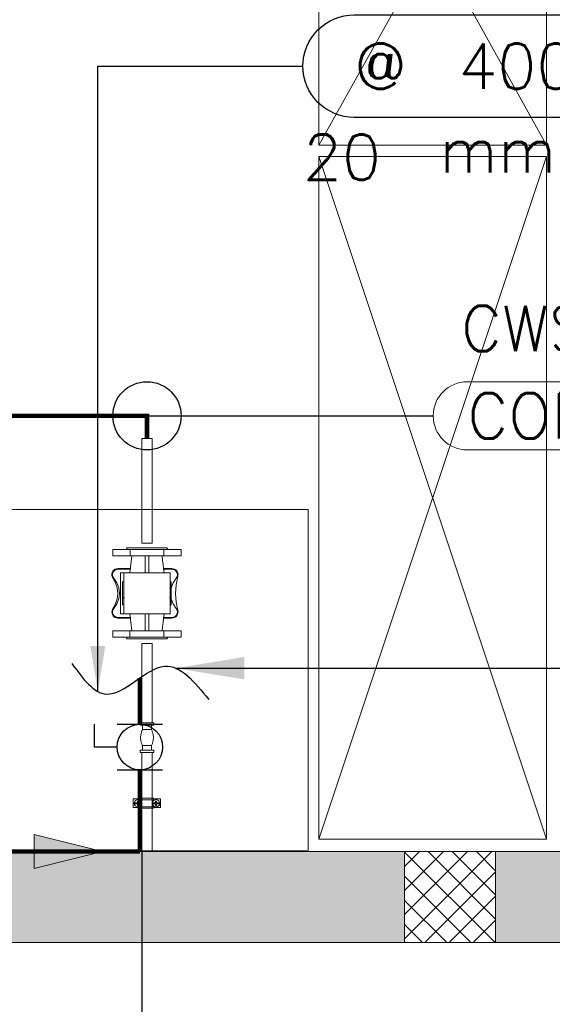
# Model space of a CAD drawing. Header units: millimetres. Extents: x -1747 to 60076, y -13777 to 14438.
# Tile 16 of 29: x 10975 to 12144, y -136 to 2028. Entities that reach past the tile are written whole.
import ezdxf
from ezdxf.enums import TextEntityAlignment as Align

# ---------------------------------------------------------------- set-up
doc = ezdxf.new("R2010")
doc.units = ezdxf.units.MM
doc.header["$MEASUREMENT"] = 0
doc.linetypes.add('CENTER', pattern=[2, 1.25, -0.25, 0.25, -0.25])
doc.layers.get('0').update_dxf_attribs({"lineweight": 5})
doc.layers.add('FLOOR LAYOUT', color=9, linetype='Continuous', lineweight=0, true_color=0x808080)
doc.layers.add('PLUMBING-WS-CW-PIPE', color=5, linetype='Continuous', lineweight=0, true_color=0x0000ff)
doc.layers.add('G-IMPT', color=8, linetype='Continuous', lineweight=9)
doc.layers.add('P-PIPE', color=3, linetype='Continuous', lineweight=9)
for name, color, linetype in [('LINE', 7, 'Continuous'), ('PLUMBING-DW-TR-LVL-TAG', 7, 'Continuous'), ('PLUMBING_EXISTING_WS_EQP', 7, 'Continuous'), ('TAG', 7, 'Continuous')]:
    doc.layers.add(name, color=color, linetype=linetype)
doc.layers.add('WATER-CW-PIPE', color=5, linetype='Continuous', true_color=0x0000ff)
doc.styles.add('Oswald Light', font='txt')
doc.styles.add('Romans', font='Romans.shx')
doc.styles.add('ROMANS-100', font='romans.shx')
doc.styles.get("Standard").update_dxf_attribs({"font": 'romans.shx'})
doc.dimstyles.new('CLOSSED FILLED-ROMANS-100', dxfattribs={"dimtxt": 100, "dimasz": 100, "dimexe": 50, "dimexo": 50, "dimgap": 50, "dimtad": 1, "dimdec": 0, "dimzin": 0, "dimdsep": 46, "dimtxsty": 'ROMANS-100', "dimcen": 0.09, "dimclrd": 256, "dimclre": 256, "dimclrt": 256, "dimadec": 0, "dimazin": 0, "dimtfac": 1, "dimtdec": 0, "dimtofl": 0, "dimtmove": 0, "dimatfit": 3, "dimfxl": 1, "dimtolj": 1, "dimtzin": 0, "dimarcsym": 0})
doc.dimstyles.new('MDS-50', dxfattribs={"dimtxt": 100, "dimasz": 100, "dimexe": 50, "dimexo": 50, "dimgap": 25, "dimtad": 1, "dimdec": 0, "dimtxsty": 'Oswald Light', "dimcen": 0, "dimdle": 1.5875, "dimazin": 0, "dimtfac": 1, "dimtdec": 0, "dimtix": 1, "dimtmove": 0, "dimatfit": 0, "dimfxl": 1, "dimfrac": 2, "dimtolj": 1, "dimarcsym": 0})

# ---------------------------------------------------------------- blocks, each defined once
blk = doc.blocks.new('U_Water_meter1 - Optiflux 4000-9027546-RCP-Store 04 at Node L5 Level')
at = {"layer": 'G-IMPT', "color": 171, "lineweight": 15}
for p, q in [((-96.6, 73.8), (-82.5, 73.8)), ((82.5, 73.8), (96.6, 73.8)), ((-100, 42.7), (-96.6, 44.5)), ((-96.6, 44.5), (-100, 42.7)), ((-45, 57.3), (45, 57.3)), ((-45, 49.7), (45, 49.7)), ((100, 42.7), (96.6, 44.5)), ((96.6, 44.5), (100, 42.7)), ((-45, 36.3), (-82.5, 31.9)), ((82.5, 31.9), (45, 36.3)), ((-96.6, -46.7), (-100, -45)), ((-100, -45), (-96.6, -46.7)), ((45, -52), (-45, -52)), ((96.6, -46.7), (100, -45)), ((100, -45), (96.6, -46.7)), ((-82.5, -76), (-96.6, -76)), ((96.6, -76), (82.5, -76))]:
    blk.add_line(p, q, dxfattribs=at)
at = {"layer": 'G-IMPT', "color": 171, "lineweight": 15, "flags": 128}
for points in [[(-45, -38.5), (-54.4, -37.4), (-63.7, -36.3), (-73.1, -35.2), (-82.5, -34.1)], [(-82.5, -34.1), (-73.1, -35.2), (-63.7, -36.3), (-54.4, -37.4), (-45, -38.5)], [(82.5, -34.1), (73.1, -35.2), (63.7, -36.3), (54.4, -37.4), (45, -38.5)], [(45, -38.5), (54.4, -37.4), (63.7, -36.3), (73.1, -35.2), (82.5, -34.1)]]:
    blk.add_lwpolyline(points, dxfattribs=at)
at = {"layer": 'P-PIPE', "color": 171, "lineweight": 15}
for p, q in [((-100, 42.7), (-96.6, 44.5)), ((-54.4, 62.7), (-54.4, 34.7)), ((-53, 62.7), (-53, 34.8)), ((45, 57.3), (-45, 57.3)), ((-25, 52.7), (-25, 49.7)), ((-25, 52.7), (-10, 52.7)), ((-10, 52.7), (25, 52.7)), ((-10, 48.5), (-10, 52.7)), ((25, 49.2), (25, 52.7)), ((53, 34.8), (53, 62.7)), ((54.4, 34.7), (54.4, 62.7)), ((96.6, 44.5), (100, 42.7)), ((-96.6, 36.2), (-96.6, -38.4)), ((-96.6, 36.2), (-82.5, 36.2)), ((-82.5, -38.4), (-82.5, 36.2)), ((82.5, 36.2), (82.5, -38.4)), ((82.5, 36.2), (96.6, 36.2)), ((96.6, -38.4), (96.6, 36.2)), ((-82.5, 2.9), (-45, 2.9)), ((45, 2.9), (82.5, 2.9)), ((-45, -5.1), (-82.5, -5.1)), ((82.5, -5.1), (45, -5.1)), ((-82.5, -38.4), (-96.6, -38.4)), ((-54.4, -37.4), (-54.4, -55.9)), ((-53, -37.6), (-53, -55.9)), ((53, -55.9), (53, -37.6)), ((54.4, -55.9), (54.4, -37.4)), ((96.6, -38.4), (82.5, -38.4)), ((-96.6, -46.7), (-100, -45)), ((-25, -52), (-25, -54)), ((-25, -54), (-10, -54)), ((-10, -50.7), (-10, -54)), ((-10, -54), (25, -54)), ((25, -51.4), (25, -54)), ((100, -45), (96.6, -46.7))]:
    blk.add_line(p, q, dxfattribs=at)
at = {"layer": 'P-PIPE', "color": 171, "lineweight": 15, "flags": 128}
for points in [[(-41, 76), (-44, 75.7), (-46.8, 74.7), (-49.3, 73.1), (-51.4, 71), (-53, 68.5), (-54, 65.6), (-54.4, 62.7)], [(-33.2, 71.8), (-35.4, 73.3), (-38, 74.3), (-40.7, 74.6), (-43.4, 74.4), (-46, 73.6), (-48.3, 72.1), (-50.3, 70.2), (-51.8, 67.9), (-52.7, 65.4), (-53, 62.7)], [(-33.4, 73.6), (-35.7, 74.9), (-38.3, 75.7), (-41, 76)], [(33.4, 73.6), (23.1, 67.9), (11.8, 64.4), (0, 63.2), (-11.8, 64.4), (-23.1, 67.9), (-33.4, 73.6)], [(33.2, 71.8), (23.2, 65.1), (11.9, 60.9), (0, 59.5), (-11.9, 60.9), (-23.2, 65.1), (-33.2, 71.8)], [(53, 62.7), (52.7, 65.4), (51.8, 67.9), (50.3, 70.2), (48.3, 72.1), (46, 73.6), (43.4, 74.4), (40.7, 74.6), (38, 74.3), (35.5, 73.3), (33.2, 71.8)], [(54.4, 62.7), (54, 65.9), (52.8, 68.9), (51, 71.5), (48.6, 73.7), (45.7, 75.1), (42.6, 75.9), (39.4, 75.9), (36.2, 75.1), (33.4, 73.6)], [(-45, -52), (-45, -48.9), (-45, -40.1), (-45, -26.6), (-45, -9.9), (-45, 7.7), (-45, 24.3), (-45, 37.9), (-45, 46.7), (-45, 49.7)], [(45, 49.7), (45, 46.7), (45, 37.8), (45, 24.3), (45, 7.7), (45, -10), (45, -26.6), (45, -40.1), (45, -48.9), (45, -52)], [(-54.4, -55.9), (-54, -59), (-53, -61.9), (-51.3, -64.4), (-49.1, -66.5), (-46.5, -68.1), (-43.6, -69), (-40.5, -69.3), (-37.5, -68.8)], [(-53, -55.9), (-52.7, -58.6), (-51.8, -61.2), (-50.3, -63.5), (-48.3, -65.4), (-46, -66.8), (-43.4, -67.7), (-40.7, -67.9), (-38, -67.5), (-35.4, -66.5), (-33.2, -65)], [(-37.5, -68.8), (-18.9, -65.1), (0, -63.8)], [(-33.2, -65), (-23.2, -58.4), (-11.9, -54.2), (-10, -53.8)], [(0, -63.8), (18.9, -65.1), (37.5, -68.8)], [(9.9, -53.8), (11.9, -54.2), (23.2, -58.3), (33.2, -65)], [(33.2, -65), (35.4, -66.5), (38, -67.5), (40.7, -67.9), (43.4, -67.7), (46, -66.8), (48.3, -65.4), (50.3, -63.5), (51.8, -61.2), (52.7, -58.6), (53, -55.9)], [(41, -69.3), (44, -68.9), (46.8, -67.9), (49.3, -66.4), (51.4, -64.3), (53, -61.7), (54, -58.9), (54.4, -55.9)], [(37.5, -68.8), (39.2, -69.1), (41, -69.3)]]:
    blk.add_lwpolyline(points, dxfattribs=at)
at = {"layer": 'P-PIPE', "color": 171, "lineweight": 15}
for points, knots in [([(-96.6, 73.5), (-96.6, 73.8), (-96.6, 73.9), (-96.6, 72.6), (-96.6, 69.4), (-96.6, 64.3), (-96.6, 57.1), (-96.6, 47.9), (-96.6, 40.3), (-96.6, 36.2)], [309.972972, 309.972972, 309.972972, 309.972972, 320.286362, 332.605069, 344.923775, 357.242481, 369.561188, 381.879894, 394.1986, 394.1986, 394.1986, 394.1986]), ([(-82.5, 36.2), (-82.5, 40.3), (-82.5, 47.9), (-82.5, 57.1), (-82.5, 64.3), (-82.5, 69.4), (-82.5, 72.6), (-82.5, 73.9), (-82.5, 73.8), (-82.5, 73.5)], [-394.1986, -394.1986, -394.1986, -394.1986, -381.879894, -369.561188, -357.242481, -344.923775, -332.605069, -320.286362, -309.972972, -309.972972, -309.972972, -309.972972]), ([(82.5, 73.5), (82.5, 73.8), (82.5, 73.9), (82.5, 72.6), (82.5, 69.4), (82.5, 64.3), (82.5, 57.1), (82.5, 47.9), (82.5, 40.3), (82.5, 36.2)], [309.972972, 309.972972, 309.972972, 309.972972, 320.286362, 332.605069, 344.923775, 357.242481, 369.561188, 381.879894, 394.1986, 394.1986, 394.1986, 394.1986]), ([(96.6, 36.2), (96.6, 40.3), (96.6, 47.9), (96.6, 57.1), (96.6, 64.3), (96.6, 69.4), (96.6, 72.6), (96.6, 73.9), (96.6, 73.8), (96.6, 73.5)], [-394.1986, -394.1986, -394.1986, -394.1986, -381.879894, -369.561188, -357.242481, -344.923775, -332.605069, -320.286362, -309.972972, -309.972972, -309.972972, -309.972972]), ([(-45, 53.5), (-45, 53), (-45, 52.3), (-45, 51.3), (-45, 50.8), (-45, 50.3), (-45, 49.8), (-45, 49.7), (-45, 49.7)], [0, 0, 0, 0, 0.25, 0.375, 0.5, 0.625, 0.75, 1, 1, 1, 1]), ([(45, 49.7), (45, 49.7), (45, 49.8), (45, 50.3), (45, 50.8), (45, 51.3), (45, 52.3), (45, 53), (45, 53.5)], [0, 0, 0, 0, 0.25, 0.375, 0.5, 0.625, 0.75, 1, 1, 1, 1]), ([(-100, -45), (-100, -45), (-100, -42.5), (-100, -32.9), (-100, -18.8), (-100, -1.1), (-100, 16.6), (-100, 30.6), (-100, 40.3), (-100, 42.7), (-100, 42.7)], [0.0003328, 0.0003328, 0.0003328, 0.0003328, 0.0625, 0.125, 0.1875, 0.25, 0.3125, 0.375, 0.4375, 0.4996674, 0.4996674, 0.4996674, 0.4996674]), ([(100, 42.7), (100, 42.7), (100, 40.3), (100, 30.6), (100, 16.6), (100, -1.1), (100, -18.8), (100, -32.9), (100, -42.5), (100, -45), (100, -45)], [-0.4996674, -0.4996674, -0.4996674, -0.4996674, -0.4375, -0.375, -0.3125, -0.25, -0.1875, -0.125, -0.0625, -0.0003328, -0.0003328, -0.0003328, -0.0003328]), ([(-96.6, -38.4), (-96.6, -42.6), (-96.6, -50.1), (-96.6, -59.3), (-96.6, -66.5), (-96.6, -71.7), (-96.6, -74.9), (-96.6, -76.2), (-96.6, -76), (-96.6, -75.7)], [0, 0, 0, 0, 12.318706, 24.637412, 36.956119, 49.274825, 61.593531, 73.912237, 84.225628, 84.225628, 84.225628, 84.225628]), ([(-82.5, -75.7), (-82.5, -76), (-82.5, -76.2), (-82.5, -74.9), (-82.5, -71.7), (-82.5, -66.5), (-82.5, -59.3), (-82.5, -50.1), (-82.5, -42.6), (-82.5, -38.4)], [-84.225628, -84.225628, -84.225628, -84.225628, -73.912237, -61.593531, -49.274825, -36.956119, -24.637412, -12.318706, 0, 0, 0, 0]), ([(82.5, -38.4), (82.5, -42.6), (82.5, -50.1), (82.5, -59.3), (82.5, -66.5), (82.5, -71.7), (82.5, -74.9), (82.5, -76.2), (82.5, -76), (82.5, -75.7)], [0, 0, 0, 0, 12.318706, 24.637412, 36.956119, 49.274825, 61.593531, 73.912237, 84.225628, 84.225628, 84.225628, 84.225628]), ([(96.6, -75.7), (96.6, -76), (96.6, -76.2), (96.6, -74.9), (96.6, -71.7), (96.6, -66.5), (96.6, -59.3), (96.6, -50.1), (96.6, -42.6), (96.6, -38.4)], [-84.225628, -84.225628, -84.225628, -84.225628, -73.912237, -61.593531, -49.274825, -36.956119, -24.637412, -12.318706, 0, 0, 0, 0])]:
    blk.add_open_spline(points, degree=3, knots=knots, dxfattribs=at)
for points in [[(-45, 53.5), (-45, 56.2), (-45, 57.3), (-45, 57.3)], [(-45, 49.7), (-45, 49.7), (-45, 50.8), (-45, 53.5)], [(45, 57.3), (45, 57.3), (45, 56.2), (45, 53.5)], [(45, 53.5), (45, 50.8), (45, 49.7), (45, 49.7)]]:
    blk.add_open_spline(points, degree=3, dxfattribs=at)
blk = doc.blocks.new('U_Valve_Ball  - U_Valve_Ball-1760295-RCP-Store 04 at Node L5 Level')
at = {"layer": 'P-PIPE', "color": 171, "lineweight": 15}
for p, q in [((-510125.2, 142882.5), (-510125.2, 142887.5)), ((-510095.2, 142887.5), (-510095.2, 142882.5)), ((-510120.2, 142872.5), (-510120.2, 142882.5)), ((-510100.2, 142882.5), (-510100.2, 142872.5)), ((-510125.2, 142822.5), (-510125.2, 142827.5)), ((-510120.2, 142827.5), (-510120.2, 142837.5)), ((-510100.2, 142837.5), (-510100.2, 142827.5)), ((-510095.2, 142827.5), (-510095.2, 142822.5))]:
    blk.add_line(p, q, dxfattribs=at)
at = {"layer": 'P-PIPE', "color": 171, "lineweight": 15, "flags": 128}
for points in [[(-510120.2, 142872.5), (-510120.8, 142871), (-510121.5, 142869.6), (-510122, 142868.1), (-510122.5, 142866.5), (-510122.9, 142865), (-510123.3, 142863.4), (-510123.6, 142861.9), (-510123.9, 142860.3), (-510124, 142858.7), (-510124.2, 142857.1), (-510124.2, 142855.5), (-510124.2, 142853.9), (-510124.1, 142852.3), (-510124, 142850.7), (-510123.8, 142849.1), (-510123.5, 142847.5), (-510123.2, 142846), (-510122.8, 142844.4), (-510122.3, 142842.9), (-510121.8, 142841.4), (-510121.2, 142839.9), (-510120.6, 142838.4), (-510120.2, 142837.5)], [(-510100.2, 142837.5), (-510099.5, 142838.9), (-510098.9, 142840.4), (-510098.3, 142841.9), (-510097.8, 142843.4), (-510097.4, 142845), (-510097, 142846.5), (-510096.7, 142848.1), (-510096.5, 142849.7), (-510096.3, 142851.3), (-510096.2, 142852.9), (-510096.1, 142854.5), (-510096.2, 142856.1), (-510096.2, 142857.7), (-510096.4, 142859.3), (-510096.6, 142860.9), (-510096.8, 142862.4), (-510097.2, 142864), (-510097.6, 142865.5), (-510098, 142867.1), (-510098.5, 142868.6), (-510099.1, 142870.1), (-510099.7, 142871.6), (-510100.2, 142872.5)]]:
    blk.add_lwpolyline(points, dxfattribs=at)
at = {"layer": 'P-PIPE', "color": 171, "lineweight": 15}
for centre, major_axis, start_param, end_param in [((-510110.2, 142887.5), (-15, 0), 3.141593, 6.283185), ((-510110.2, 142882.5), (-15, 0), 3.141593, 6.283185), ((-510110.2, 142872.5), (-10, 0), 3.141592, 6.283185), ((-510110.2, 142827.5), (-15, 0), 3.141593, 6.283185), ((-510110.2, 142822.5), (-15, 0), 3.141593, 6.283185), ((-510110.2, 142837.5), (-10, 0), 3.141593, 6.283186)]:
    blk.add_ellipse(centre, major_axis=major_axis, ratio=0.000008, start_param=start_param, end_param=end_param, dxfattribs=at)
blk = doc.blocks.new('U_Lined Split Clamp1 - 20-10087883-RCP-Store 04 at Node L5 Level')
at = {"layer": 'P-PIPE', "color": 20, "lineweight": 13}
for p, q in [((-9.5, 30), (-9.5, 14.9)), ((-9.5, 30), (9.5, 30)), ((0, 27), (-1, 27)), ((-1, 27), (-1, 21)), ((1, 27), (0, 27)), ((1, 21), (1, 27)), ((9.5, 14.9), (9.5, 30)), ((-11, 11.3), (-11, 13.5)), ((-11, 11.2), (-11, 10.7)), ((-7.5, 14.9), (-9.5, 14.9)), ((-7.5, 14.9), (-7.5, -14.9)), ((-4.3, 13.4), (-7.5, 13.4)), ((-1, 21), (-5, 21)), ((-5, 21), (-5, 19)), ((-5, 19), (-1, 19)), ((-1, 19), (-1, 13)), ((-1, 13), (0, 13)), ((0, 13), (1, 13)), ((5, 21), (1, 21)), ((1, 13), (1, 19)), ((1, 19), (5, 19)), ((7.5, 13.4), (4.3, 13.4)), ((5, 19), (5, 21)), ((9.5, 14.9), (7.5, 14.9)), ((7.5, 14.9), (7.5, -14.9)), ((11, 13.5), (11, 11.3)), ((11, 11.2), (11, 10.7)), ((11, 2.9), (11, -2.9)), ((-11, -10.7), (-11, -11.2)), ((-11, -13.5), (-11, -11.3)), ((-9.5, -14.9), (-7.5, -14.9)), ((-9.5, -14.9), (-9.5, -30)), ((-7.5, -13.4), (-4.3, -13.4)), ((-1, -19), (-5, -19)), ((-5, -19), (-5, -21)), ((-5, -21), (-1, -21)), ((0, -13), (-1, -13)), ((-1, -13), (-1, -19)), ((-1, -21), (-1, -27)), ((1, -13), (0, -13)), ((1, -19), (1, -13)), ((5, -19), (1, -19)), ((1, -27), (1, -21)), ((1, -21), (5, -21)), ((4.3, -13.4), (7.5, -13.4)), ((5, -21), (5, -19)), ((7.5, -14.9), (9.5, -14.9)), ((9.5, -30), (9.5, -14.9)), ((11, -5.9), (11, -8.2)), ((11, -10.7), (11, -11.2)), ((11, -11.3), (11, -13.5)), ((-9.5, -30), (9.5, -30)), ((-1, -27), (0, -27)), ((0, -27), (1, -27))]:
    blk.add_line(p, q, dxfattribs=at)
at = {"layer": 'P-PIPE', "color": 20, "lineweight": 13, "flags": 128}
for points in [[(-11, 13.5), (-11, 13.3), (-11, 13.1), (-11, 12.9), (-11, 12.7), (-11, 12.4), (-11, 12.2), (-11, 11.9), (-11, 11.5), (-11, 11.2)], [(-11, -13.4), (-11, -13.2), (-11, -13), (-11, -12.8), (-11, -12.6), (-11, -12.3), (-11, -12), (-11, -11.7), (-11, -11.4), (-11, -11.1), (-11, -10.7), (-11, -10.4), (-11, -10), (-11, -9.6), (-11, -9.2), (-11, -8.7), (-11, -8.3), (-11, -7.8), (-11, -7.3), (-11, -6.9), (-11, -6.4), (-11, -5.9), (-11, -5.3), (-11, -4.8), (-11, -4.3), (-11, -3.8), (-11, -3.2), (-11, -2.7), (-11, -2.1), (-11, -1.5), (-11, -1), (-11, -0.4), (-11, 0.1), (-11, 0.7), (-11, 1.3), (-11, 1.8), (-11, 2.4), (-11, 2.9), (-11, 3.5), (-11, 4), (-11, 4.5), (-11, 5.1), (-11, 5.6), (-11, 6.1), (-11, 6.6), (-11, 7.1), (-11, 7.6), (-11, 8), (-11, 8.5), (-11, 8.9), (-11, 9.4), (-11, 9.8), (-11, 10.2), (-11, 10.6), (-11, 10.9), (-11, 11.3), (-11, 11.6), (-11, 11.9), (-11, 12.2), (-11, 12.5), (-11, 12.7), (-11, 12.9), (-11, 13.1), (-11, 13.3), (-11, 13.4)], [(11, 11.1), (11, 11.5), (11, 11.8), (11, 12.1), (11, 12.4), (11, 12.6), (11, 12.9), (11, 13.1), (11, 13.3), (11, 13.4), (11, 13.5)], [(11, 13.4), (11, 13.2), (11, 13), (11, 12.8), (11, 12.6), (11, 12.3), (11, 12), (11, 11.7), (11, 11.4), (11, 11.1), (11, 10.7), (11, 10.4), (11, 10), (11, 9.6), (11, 9.2), (11, 8.7), (11, 8.3), (11, 7.8), (11, 7.3), (11, 6.9), (11, 6.4), (11, 5.9), (11, 5.3), (11, 4.8), (11, 4.3), (11, 3.8), (11, 3.2), (11, 2.7), (11, 2.1), (11, 1.5), (11, 1), (11, 0.4), (11, -0.1), (11, -0.7), (11, -1.3), (11, -1.8), (11, -2.4), (11, -2.9), (11, -3.5), (11, -4), (11, -4.5), (11, -5.1), (11, -5.6), (11, -6.1), (11, -6.6), (11, -7.1), (11, -7.6), (11, -8), (11, -8.5), (11, -8.9), (11, -9.4), (11, -9.8), (11, -10.2), (11, -10.6), (11, -10.9), (11, -11.3), (11, -11.6), (11, -11.9), (11, -12.2), (11, -12.5), (11, -12.7), (11, -12.9), (11, -13.1), (11, -13.3), (11, -13.4)], [(-11, -10.8), (-11, -11.1), (-11, -11.5), (-11, -11.8), (-11, -12.1), (-11, -12.4), (-11, -12.6), (-11, -12.9), (-11, -13.1), (-11, -13.3), (-11, -13.4), (-11, -13.5)], [(11, -13.5), (11, -13.3), (11, -13.1), (11, -12.9), (11, -12.7), (11, -12.4), (11, -12.2), (11, -11.9), (11, -11.5), (11, -11.2), (11, -10.9)]]:
    blk.add_lwpolyline(points, dxfattribs=at)
at = {"layer": 'P-PIPE', "color": 20, "lineweight": 13}
for centre, start, end in [((0, 20), 90, 270), ((0, 20), 270, 90), ((0, -20), 90, 270), ((0, -20), 270, 90)]:
    blk.add_arc(centre, 8, start, end, dxfattribs=at)
for centre, major_axis, ratio, start_param, end_param in [((-9.5, 13.5), (1.5, 0), 0.959454, 1.570796, 3.141593), ((-9.5, 13.4), (1.5, 0), 0.955188, 1.570796, 3.141593), ((9.5, 13.5), (1.5, 0), 0.959454, 0, 1.570796), ((9.5, 13.4), (-1.5, 0), 0.955188, 3.141593, 4.712389), ((-9.5, -13.4), (1.5, 0), 0.955188, 3.141593, 4.712389), ((-9.5, -13.5), (1.5, 0), 0.959454, 3.141593, 4.712389), ((9.5, -13.4), (-1.5, 0), 0.955188, 1.570796, 3.141593), ((9.5, -13.5), (-1.5, 0), 0.959454, 1.570796, 3.141593)]:
    blk.add_ellipse(centre, major_axis=major_axis, ratio=ratio, start_param=start_param, end_param=end_param, dxfattribs=at)
blk = doc.blocks.new('DIAL-LT-NDE-ZZ-M3-P-700_rvt-6-RCP-Store 04 at Node L5 Level')
at = {"layer": 'P-PIPE', "color": 171, "lineweight": 15}
for p, q in [((-510121.2, 143282.3), (-510121.2, 143512)), ((-510099, 143512), (-510099, 143282.3)), ((-510121.3, 142887.5), (-510121.3, 143061.7)), ((-510110.2, 143061.7), (-510121.3, 143061.7)), ((-510099.1, 143061.7), (-510110.2, 143061.7)), ((-510099.1, 143061.7), (-510099.1, 142887.5)), ((-510121.3, 142604.7), (-510121.3, 142822.5)), ((-510099.1, 142822.5), (-510099.1, 142604.7))]:
    blk.add_line(p, q, dxfattribs=at)
for centre, start_param, end_param in [((-510110.1, 143512), 0, 1.570796), ((-510110.1, 143512), 1.570796, 3.141593), ((-510110.1, 143282.3), 0, 1.570796), ((-510110.1, 143282.3), 1.570796, 3.141593)]:
    blk.add_ellipse(centre, major_axis=(-11.1, 0), ratio=0.00005, start_param=start_param, end_param=end_param, dxfattribs=at)
at = {"color": 171, "lineweight": 15}
for name, p, rotation in [('U_Water_meter1 - Optiflux 4000-9027546-RCP-Store 04 at Node L5 Level', (-510111.3, 143172), 89.99608188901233), ('U_Lined Split Clamp1 - 20-10087883-RCP-Store 04 at Node L5 Level', (-510110.2, 142710.7), 89.99651034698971)]:
    blk.add_blockref(name, p, dxfattribs=dict(at, rotation=rotation))
blk.add_blockref('U_Valve_Ball  - U_Valve_Ball-1760295-RCP-Store 04 at Node L5 Level', (0, 0), dxfattribs=at)
blk = doc.blocks.new('FLOOR PLAN')
at = {"layer": 'FLOOR LAYOUT'}
h = blk.add_hatch(color=256, dxfattribs=at)
h.dxf.hatch_style = 1
h.paths.add_polyline_path([(15200, 0), (15200, 1970), (15400, 1970), (15400, 2043.5), (15400, 2170), (15202, 2170), (15202, 2518), (15002, 2518), (15002, 200), (14369.9, 200), (14369.9, 199.7), (12979.6, 199.7), (12979.6, 198.7), (12313.4, 198.7), (7990, 200), (7990, 850), (7590, 850), (7590, 650), (7790, 650), (7790, 0)])
h.paths.add_polyline_path([(7790, 650), (7590, 650), (7590, 850), (7790, 850)], flags=17)
h.paths.add_polyline_path([(7990, 0), (7790, 0), (7790, 200), (7990, 200)], flags=17)
h.paths.add_polyline_path([(9805, 0), (10005, 0), (10005, 200), (9805, 200)], flags=17)
h.paths.add_polyline_path([(11820, 0), (12020, 0), (12020, 200), (11820, 200)], flags=17)
h.paths.add_polyline_path([(15000, 0), (15200, 0), (15200, 200), (15000, 200)], flags=17)
h.paths.add_polyline_path([(15200, 1970), (15400, 1970), (15400, 2170), (15200, 2170)], flags=17)
for p, q in [((11632, 2651.9), (11632, 1751.9)), ((12132, 1751.9), (11632, 2651.9)), ((12132, 2651.9), (11632, 1751.9)), ((12132, 1751.9), (12132, 2651.9)), ((11632, 1751.9), (12132, 1751.9)), ((12132, 1726.9), (11632, 1726.9)), ((11632, 1726.9), (11632, 226.9)), ((11632, 226.9), (12132, 1726.9)), ((11632, 1726.9), (12132, 226.9)), ((12132, 226.9), (12132, 1726.9)), ((11608.1, 951.5), (10658.1, 951.9)), ((11608.1, 951.5), (10658.1, 951.9)), ((10658.1, 951.9), (11608.1, 951.5)), ((10658.1, 951.9), (11608.1, 951.5)), ((11608.1, 201.5), (11608.1, 951.5)), ((11608.1, 201.5), (11608.1, 951.5)), ((11608.1, 951.5), (11608.1, 201.5)), ((11608.1, 951.5), (11608.1, 201.5)), ((11632, 226.9), (12132, 226.9)), ((15000, 200), (7990, 200)), ((10658.1, 201.9), (11608.1, 201.5)), ((10658.1, 201.9), (11608.1, 201.5)), ((11608.1, 201.5), (10658.1, 201.9)), ((11608.1, 201.5), (10658.1, 201.9)), ((11820, 167.5), (11852.5, 200)), ((11820, 114.5), (11905.5, 200)), ((11820, 61.4), (11958.6, 200)), ((11820, 8.4), (12011.6, 200)), ((12020, 200), (11820, 200)), ((11820, 200), (11820, 0)), ((12018.7, 0), (11820, 198.7)), ((12020, 51.7), (11871.7, 200)), ((12020, 104.8), (11924.8, 200)), ((12020, 157.8), (11977.8, 200)), ((12020, 0), (12020, 200)), ((11864.6, 0), (12020, 155.4)), ((11965.7, 0), (11820, 145.7)), ((11912.6, 0), (11820, 92.6)), ((11917.7, 0), (12020, 102.3)), ((11970.7, 0), (12020, 49.3)), ((11859.6, 0), (11820, 39.6)), ((15200, 0), (7790, 0)), ((11820, 0), (12020, 0))]:
    blk.add_line(p, q, dxfattribs=at)
blk = doc.blocks.new('CWS_BOP_LVL')
for points in [[(75, 75), (1075, 75)], [(1075, -75), (75, -75)]]:
    blk.add_lwpolyline(points)
for centre, start, end in [((75, 0), 90, 180), ((1075, 0), 0, 90), ((75, 0), 180, 270), ((1075, 0), 270, 0)]:
    blk.add_arc(centre, 75, start, end)
at = {"style": 'Romans'}
blk.add_text('CWS', height=100, dxfattribs=at).set_placement((61.1, 142))
at = {"char_height": 100, "style": 'Romans'}
for s, width, insert, attachment_point in [('COP:', 1168.033, (75, 0), 4), ('\\pxqc;+', 105.762, (550, 7.3), 5)]:
    blk.add_mtext_dynamic_manual_height_columns(s, width=width, gutter_width=1, heights=[0], dxfattribs=dict(at, insert=insert, attachment_point=attachment_point))
at = {"style": 'Romans'}
blk.add_attdef('LVL', text='', height=100, dxfattribs=at).set_placement((1075, 0), align=Align.MIDDLE_RIGHT)
blk = doc.blocks.new('CW-FA')
at = {"layer": 'PLUMBING-WS-CW-PIPE', "lineweight": 0}
h = blk.add_hatch(color=256, dxfattribs=at)
h.dxf.hatch_style = 1
h.paths.add_polyline_path([(100, 0), (-50, 37.5), (-50, -37.5)])
blk.add_lwpolyline([(-50, 37.5), (100, 0), (-50, -37.5), (-50, 37.5)], dxfattribs=at)
blk = doc.blocks.new('WS-BV')
at = {"layer": 'PLUMBING_EXISTING_WS_EQP', "color": 0}
for p, q in [((-50, 50), (-50, -50)), ((50, 50), (50, -50))]:
    blk.add_line(p, q, dxfattribs=at)
blk.add_lwpolyline([(0, 50), (0, 100), (50, 100)], dxfattribs=at)
blk.add_circle((0, 0), 50, dxfattribs=at)
blk = doc.blocks.new('PLUMB-WS-WS-TAG')
at = {"layer": 'PLUMBING-DW-TR-LVL-TAG'}
blk.add_lwpolyline([(112.5, 112.5), (1687.5, 112.5, -0.414214), (1800, 0, -0.414214), (1687.5, -112.5), (112.5, -112.5, -0.414214), (0, 0), (0, 0, -0.414214)], format="xyb", close=True, dxfattribs=at)
at = {"layer": 'PLUMBING-DW-TR-LVL-TAG', "char_height": 100, "attachment_point": 4}
for s, width, insert in [('{\\Fromans|c0;@}', 115.286, (112.5, 0)), ('{\\Fromans|c0;MM AFFL}', 662.905, (912.5, 0)), ('mm %%C C/W STOP COCK', 1987.152, (300, -200))]:
    blk.add_mtext_dynamic_manual_height_columns(s, width=width, gutter_width=3324.7, heights=[0], dxfattribs=dict(at, insert=insert))
at = {"layer": 'PLUMBING-DW-TR-LVL-TAG', "style": 'ROMANS-100'}
for tag, p in [('PLUM-DR-EQP', (0, 200)), ('PLUM-DR-PSIZE', (0, -200))]:
    blk.add_attdef(tag, text='', height=100, dxfattribs=at).set_placement(p, align=Align.MIDDLE_LEFT)
blk.add_attdef('PLUM-PIPE-LVL', text='', height=100, dxfattribs=at).set_placement((512.5, 0), align=Align.MIDDLE_CENTER)

msp = doc.modelspace()

# ---------------------------------------------------------------- linework, layer by layer
at = {"layer": 'PLUMBING-WS-CW-PIPE', "linetype": 'CENTER', "ltscale": 3, "const_width": 10}
for points in [[(11254.3, 1107.3), (11254.3, 1157.3), (9853.9, 1157.3)], [(11238.7, 581.5), (11238.7, 479.6)], [(11238.7, 379.6), (11238.7, 201.7)], [(10875, 200), (11238.7, 200)]]:
    msp.add_lwpolyline(points, dxfattribs=at)
at = {"layer": 'WATER-CW-PIPE'}
msp.add_spline([(11089.5, 612.9), (11165.5, 545.9), (11292.8, 607.1), (11390.4, 533.9)], degree=3, dxfattribs=at)

# ---------------------------------------------------------------- block references
msp.add_blockref('CWS_BOP_LVL', (11882.9, 1157.3)).add_auto_attribs({'LVL': '3200'})
at = {"color": 180, "lineweight": 5}
msp.add_blockref('DIAL-LT-NDE-ZZ-M3-P-700_rvt-6-RCP-Store 04 at Node L5 Level', (521364.5, -142404.7), dxfattribs=at)
msp.add_blockref('CW-FA', (11056.8, 200))
at = {"layer": 'FLOOR LAYOUT'}
msp.add_blockref('FLOOR PLAN', (0, 0), dxfattribs=at)
at = {"layer": 'PLUMBING_EXISTING_WS_EQP', "rotation": 90}
msp.add_blockref('WS-BV', (11238.7, 429.6), dxfattribs=at)
at = {"layer": 'TAG'}
msp.add_blockref('PLUMB-WS-WS-TAG', (11596.8, 1925.6), dxfattribs=at).add_auto_attribs({'PLUM-PIPE-LVL': '4000', 'PLUM-DR-PSIZE': '20', 'PLUM-DR-EQP': ' AIR WASHER'})

# ---------------------------------------------------------------- leaders
msp.add_leader([(11146.3, 551.7), (11146.3, 1925.6), (11596.8, 1925.6)], dimstyle='MDS-50', override={"dimgap": 25, "dimtad": 0})
at = {"layer": 'LINE'}
for points in [[(11317.8, 602.8), (14351.4, 602.8)], [(11243.2, 201.7), (11243.2, -1677.9), (9166.2, -1677.9)]]:
    msp.add_leader(points, dimstyle='MDS-50', override={"dimasz": 150, "dimtad": 0}, dxfattribs=at)
at = {"layer": 'TAG'}
msp.add_leader([(11254.3, 1157.3), (11882.9, 1157.3)], dimstyle='CLOSSED FILLED-ROMANS-100', override={"dimasz": 150, "dimtad": 0, "dimldrblk": 'DotBlank'}, dxfattribs=at)

doc.saveas('drawing.dxf')
